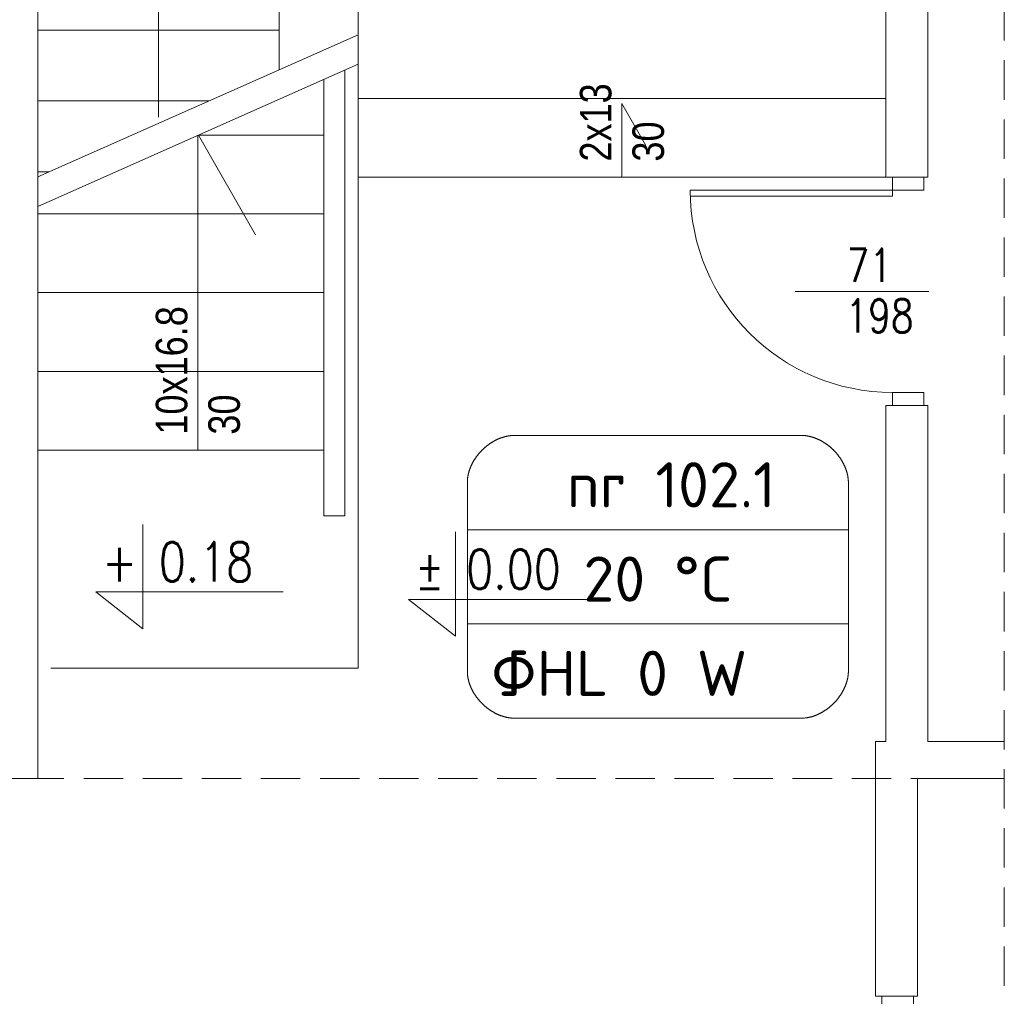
# Model space of a CAD drawing. Header units: millimetres. Extents: x 12823 to 36134, y -75536 to -5600.
# Tile 21 of 26: x 34685 to 35060, y -74739 to -74367. Entities that reach past the tile are written whole.
import ezdxf

# ---------------------------------------------------------------- set-up
doc = ezdxf.new("R2010")
doc.units = ezdxf.units.MM
doc.linetypes.add('HIDDEN', pattern=[0.375, 0.25, -0.125])
doc.layers.add('SAN_Etykiety pomieszczeń na rzucie', color=112, linetype='Continuous', lineweight=15)
doc.layers.add('TK-podklad', color=252, linetype='Continuous', lineweight=13)
doc.styles.add('Etykiety pomieszczeń na rzucie', font='ISOCPEUR')
doc.styles.add('SIMPLEX', font='simplex.shx')

# ---------------------------------------------------------------- blocks, each defined once
blk = doc.blocks.new('G$C44078408')
at = {"layer": 'TK-podklad', "linetype": 'HIDDEN', "ltscale": 60}
for p, q in [((2166.05, 1480.4), (2166.05, 0)), ((1747.95, 869.4), (2166.05, 869.4))]:
    blk.add_line(p, q, dxfattribs=at)
at = {"layer": 'TK-podklad', "linetype": 'Continuous'}
for p, q in [((1797.95, 1307.4), (1797.95, 1156.4)), ((1889.95, 1307.4), (1889.95, 1139.32)), ((1919.95, 1264.4), (1919.95, 1152.64)), ((2120.95, 1264.4), (2120.95, 1098.4)), ((2136.95, 1264.4), (2136.95, 1098.4)), ((1797.95, 1156.4), (1797.95, 869.4)), ((2120.95, 1098.4), (2136.95, 1098.4)), ((2123.45, 1093.4), (2046.45, 1093.4)), ((2123.45, 1093.4), (2123.45, 1091.17)), ((2123.45, 1091.17), (2046.48, 1091.17)), ((2137.31, 1054.9), (2086.38, 1054.9)), ((2120.95, 1011.4), (2120.95, 883.4)), ((2120.95, 1011.4), (2136.95, 1011.4)), ((2120.95, 1011.4), (2136.95, 1011.4)), ((2136.95, 1011.4), (2136.95, 883.4)), ((2116.95, 883.4), (2120.95, 883.4)), ((2116.95, 883.4), (2116.95, 786.4)), ((2136.95, 883.4), (2166.05, 883.4)), ((1611.95, 869.4), (1797.95, 869.4)), ((2132.95, 869.4), (2132.95, 786.4)), ((2132.95, 869.4), (2166.05, 869.4)), ((2116.95, 786.4), (2132.95, 786.4))]:
    blk.add_line(p, q, dxfattribs=at)
at = {"layer": 'TK-podklad', "ltscale": 22}
for p, q in [((1843.95, 1121.2), (1843.95, 1289.4)), ((1797.95, 1154.4), (1889.95, 1154.4)), ((1919.95, 1152.64), (1797.95, 1098.48)), ((1919.95, 1152.64), (1919.95, 911.4)), ((1919.95, 1141.4), (1797.95, 1087.24)), ((1914.95, 1139.18), (1914.95, 969.4)), ((1906.95, 1135.63), (1906.95, 969.4)), ((1797.95, 1127.4), (1863.09, 1127.4)), ((1919.95, 1128.4), (2120.95, 1128.4)), ((2020.45, 1098.4), (2020.45, 1126.4)), ((2020.45, 1126.4), (2029.58, 1110.49)), ((1858.95, 994.4), (1858.95, 1114.32)), ((1859.13, 1114.4), (1906.95, 1114.4)), ((1859.13, 1114.4), (1880.9, 1076.47)), ((1797.95, 1100.4), (1802.27, 1100.4)), ((1919.95, 1098.4), (2120.95, 1098.4)), ((1797.95, 1084.4), (1906.95, 1084.4)), ((1797.95, 1054.4), (1906.95, 1054.4)), ((1797.95, 1024.4), (1906.95, 1024.4)), ((1797.95, 994.4), (1906.95, 994.4)), ((1906.95, 969.4), (1914.95, 969.4)), ((1802.95, 911.4), (1919.95, 911.4))]:
    blk.add_line(p, q, dxfattribs=at)
at = {"layer": 'TK-podklad'}
for p, q in [((1837.96, 966.08), (1837.96, 926.41)), ((1957.11, 963.25), (1957.11, 923.58)), ((1837.96, 926.41), (1820.05, 940.41)), ((1820.05, 940.41), (1891.38, 940.41)), ((1957.11, 923.58), (1939.2, 937.57)), ((1939.2, 937.57), (2010.53, 937.57))]:
    blk.add_line(p, q, dxfattribs=at)
at = {"layer": 'TK-podklad', "linetype": 'Continuous'}
for points in [[(2135.45, 1093.4), (2123.45, 1093.4), (2123.45, 1098.4), (2135.45, 1098.4)], [(2135.45, 1011.4), (2123.45, 1011.4), (2123.45, 1016.4), (2135.45, 1016.4)], [(2131.45, 781.4), (2119.45, 781.4), (2119.45, 786.4), (2131.45, 786.4)]]:
    blk.add_lwpolyline(points, close=True, dxfattribs=at)
blk.add_arc((2123.45, 1093.4), 77, 180, 270, dxfattribs=at)
at = {"layer": 'TK-podklad', "linetype": 'Continuous', "style": 'SIMPLEX', "width": 0.8}
for s, height, p in [('71', 12.6, (2106.01, 1058.51)), ('198', 12.6, (2105.57, 1039.27)), ('+ 0.18', 15, (1822.43, 944.37)), ('%%P 0.00', 15, (1941.58, 941.54))]:
    blk.add_text(s, height=height, dxfattribs=at).set_placement(p)
at = {"layer": 'TK-podklad', "lineweight": 13, "char_height": 12, "width": 116.8793, "attachment_point": 4, "rotation": 90}
for s, insert in [('{\\fArial Narrow|b0|i0|c238|p34;2x13\\P30}', (2020.51, 1104.32)), ('{\\fArial Narrow|b0|i0|c238|p34;10x16.8\\P30}', (1859.01, 1000.32))]:
    blk.add_mtext(s, dxfattribs=dict(at, insert=insert))

msp = doc.modelspace()

# ---------------------------------------------------------------- linework, layer by layer
at = {"layer": 'SAN_Etykiety pomieszczeń na rzucie'}
msp.add_lwpolyline([(34855.74, -74596.96), (34855.74, -74561.06), (35000.84, -74561.06), (35000.84, -74596.96), (34855.74, -74596.96)], dxfattribs=at)
for points in [[(34855.74, -74561.06), (34855.74, -74561.01), (34855.74, -74560.95), (34855.74, -74560.88), (34855.74, -74560.81), (34855.74, -74560.72), (34855.74, -74560.63), (34855.74, -74560.54), (34855.74, -74560.44), (34855.74, -74560.33), (34855.74, -74560.21), (34855.74, -74560.09), (34855.74, -74559.96), (34855.74, -74559.82), (34855.74, -74559.68), (34855.74, -74559.54), (34855.74, -74559.39), (34855.74, -74559.23), (34855.74, -74559.07), (34855.74, -74558.9), (34855.74, -74558.73), (34855.74, -74558.55), (34855.74, -74558.37), (34855.74, -74558.18), (34855.74, -74557.99), (34855.74, -74557.8), (34855.74, -74557.6), (34855.74, -74557.4), (34855.74, -74557.19), (34855.74, -74556.98), (34855.74, -74556.77), (34855.74, -74556.55), (34855.74, -74556.33), (34855.74, -74556.11), (34855.74, -74555.89), (34855.74, -74555.66), (34855.74, -74555.43), (34855.74, -74555.2), (34855.74, -74554.97), (34855.74, -74554.73), (34855.74, -74554.49), (34855.74, -74554.25), (34855.74, -74554.01), (34855.74, -74553.77), (34855.74, -74553.53), (34855.74, -74553.29), (34855.74, -74553.04), (34855.74, -74552.8), (34855.74, -74552.55), (34855.74, -74552.31), (34855.74, -74552.06), (34855.74, -74551.81), (34855.74, -74551.57), (34855.74, -74551.32), (34855.74, -74551.08), (34855.74, -74550.83), (34855.74, -74550.59), (34855.74, -74550.35), (34855.74, -74550.11), (34855.74, -74549.86), (34855.74, -74549.63), (34855.74, -74549.39), (34855.74, -74549.15), (34855.74, -74548.92), (34855.74, -74548.69), (34855.74, -74548.46), (34855.74, -74548.23), (34855.74, -74548.01), (34855.74, -74547.79), (34855.74, -74547.57), (34855.74, -74547.35), (34855.74, -74547.14), (34855.74, -74546.93), (34855.74, -74546.72), (34855.74, -74546.52), (34855.74, -74546.32), (34855.74, -74546.13), (34855.74, -74545.94), (34855.74, -74545.75), (34855.74, -74545.57), (34855.74, -74545.39), (34855.74, -74545.22), (34855.74, -74545.05), (34855.74, -74544.89), (34855.74, -74544.73), (34855.74, -74544.58), (34855.74, -74544.44), (34855.74, -74544.29), (34855.74, -74544.16), (34855.74, -74544.03), (34855.74, -74543.91), (34855.74, -74543.79), (34855.74, -74543.68), (34855.74, -74543.58), (34855.74, -74543.48), (34855.74, -74543.4), (34855.74, -74543.31), (34855.74, -74543.24), (34855.74, -74543.17), (34855.74, -74543.11), (34855.74, -74543.06), (34855.74, -74542.79), (34855.75, -74542.52), (34855.76, -74542.25), (34855.78, -74541.98), (34855.8, -74541.71), (34855.83, -74541.44), (34855.87, -74541.17), (34855.91, -74540.91), (34855.95, -74540.64), (34856, -74540.37), (34856.05, -74540.1), (34856.11, -74539.84), (34856.17, -74539.57), (34856.24, -74539.31), (34856.31, -74539.05), (34856.39, -74538.78), (34856.47, -74538.52), (34856.56, -74538.26), (34856.65, -74538), (34856.75, -74537.74), (34856.84, -74537.48), (34856.95, -74537.23), (34857.06, -74536.97), (34857.17, -74536.72), (34857.28, -74536.47), (34857.4, -74536.21), (34857.53, -74535.96), (34857.66, -74535.72), (34857.79, -74535.47), (34857.92, -74535.22), (34858.06, -74534.98), (34858.21, -74534.74), (34858.35, -74534.5), (34858.5, -74534.26), (34858.66, -74534.02), (34858.82, -74533.79), (34858.98, -74533.56), (34859.14, -74533.33), (34859.31, -74533.1), (34859.48, -74532.87), (34859.66, -74532.65), (34859.83, -74532.42), (34860.01, -74532.2), (34860.2, -74531.99), (34860.38, -74531.77), (34860.57, -74531.56), (34860.77, -74531.35), (34860.96, -74531.14), (34861.16, -74530.94), (34861.36, -74530.73), (34861.57, -74530.53), (34861.77, -74530.34), (34861.98, -74530.14), (34862.19, -74529.95), (34862.41, -74529.76), (34862.62, -74529.58), (34862.84, -74529.4), (34863.06, -74529.22), (34863.29, -74529.04), (34863.51, -74528.87), (34863.74, -74528.7), (34863.97, -74528.53), (34864.2, -74528.37), (34864.44, -74528.21), (34864.67, -74528.05), (34864.91, -74527.9), (34865.15, -74527.75), (34865.39, -74527.61), (34865.64, -74527.46), (34865.88, -74527.32), (34866.13, -74527.19), (34866.38, -74527.06), (34866.62, -74526.93), (34866.88, -74526.81), (34867.13, -74526.69), (34867.38, -74526.58), (34867.64, -74526.46), (34867.89, -74526.36), (34868.15, -74526.26), (34868.41, -74526.16), (34868.67, -74526.06), (34868.93, -74525.97), (34869.19, -74525.89), (34869.45, -74525.81), (34869.72, -74525.73), (34869.98, -74525.66), (34870.25, -74525.59), (34870.51, -74525.53), (34870.78, -74525.47), (34871.05, -74525.42), (34871.31, -74525.37), (34871.58, -74525.33), (34871.85, -74525.29), (34872.12, -74525.25), (34872.39, -74525.23), (34872.66, -74525.2), (34872.93, -74525.18), (34873.2, -74525.17), (34873.47, -74525.16), (34873.74, -74525.16), (34873.82, -74525.16), (34873.96, -74525.16), (34874.16, -74525.16), (34874.42, -74525.16), (34874.73, -74525.16), (34875.11, -74525.16), (34875.54, -74525.16), (34876.02, -74525.16), (34876.55, -74525.16), (34877.14, -74525.16), (34877.77, -74525.16), (34878.46, -74525.16), (34879.19, -74525.16), (34879.97, -74525.16), (34880.79, -74525.16), (34881.66, -74525.16), (34882.57, -74525.16), (34883.52, -74525.16), (34884.51, -74525.16), (34885.54, -74525.16), (34886.61, -74525.16), (34887.72, -74525.16), (34888.86, -74525.16), (34890.03, -74525.16), (34891.23, -74525.16), (34892.47, -74525.16), (34893.74, -74525.16), (34895.03, -74525.16), (34896.36, -74525.16), (34897.71, -74525.16), (34899.08, -74525.16), (34900.48, -74525.16), (34901.9, -74525.16), (34903.34, -74525.16), (34904.8, -74525.16), (34906.28, -74525.16), (34907.78, -74525.16), (34909.3, -74525.16), (34910.83, -74525.16), (34912.37, -74525.16), (34913.93, -74525.16), (34915.49, -74525.16), (34917.07, -74525.16), (34918.66, -74525.16), (34920.25, -74525.16), (34921.85, -74525.16), (34923.46, -74525.16), (34925.06, -74525.16), (34926.68, -74525.16), (34928.29, -74525.16), (34929.9, -74525.16), (34931.51, -74525.16), (34933.12, -74525.16), (34934.72, -74525.16), (34936.32, -74525.16), (34937.92, -74525.16), (34939.5, -74525.16), (34941.08, -74525.16), (34942.65, -74525.16), (34944.2, -74525.16), (34945.75, -74525.16), (34947.28, -74525.16), (34948.79, -74525.16), (34950.29, -74525.16), (34951.77, -74525.16), (34953.23, -74525.16), (34954.68, -74525.16), (34956.1, -74525.16), (34957.49, -74525.16), (34958.87, -74525.16), (34960.22, -74525.16), (34961.54, -74525.16), (34962.84, -74525.16), (34964.1, -74525.16), (34965.34, -74525.16), (34966.55, -74525.16), (34967.72, -74525.16), (34968.86, -74525.16), (34969.96, -74525.16), (34971.03, -74525.16), (34972.06, -74525.16), (34973.05, -74525.16), (34974, -74525.16), (34974.91, -74525.16), (34975.78, -74525.16), (34976.61, -74525.16), (34977.38, -74525.16), (34978.12, -74525.16), (34978.8, -74525.16), (34979.44, -74525.16), (34980.02, -74525.16), (34980.56, -74525.16), (34981.04, -74525.16), (34981.47, -74525.16), (34981.84, -74525.16), (34982.16, -74525.16), (34982.42, -74525.16), (34982.62, -74525.16), (34982.76, -74525.16), (34982.84, -74525.16), (34983.11, -74525.16), (34983.38, -74525.17), (34983.65, -74525.18), (34983.92, -74525.2), (34984.19, -74525.23), (34984.46, -74525.25), (34984.72, -74525.29), (34984.99, -74525.33), (34985.26, -74525.37), (34985.53, -74525.42), (34985.8, -74525.47), (34986.06, -74525.53), (34986.33, -74525.6), (34986.59, -74525.66), (34986.86, -74525.74), (34987.12, -74525.81), (34987.38, -74525.9), (34987.65, -74525.98), (34987.91, -74526.07), (34988.17, -74526.17), (34988.42, -74526.27), (34988.68, -74526.37), (34988.94, -74526.48), (34989.19, -74526.59), (34989.45, -74526.71), (34989.7, -74526.83), (34989.95, -74526.95), (34990.2, -74527.08), (34990.45, -74527.21), (34990.69, -74527.35), (34990.94, -74527.49), (34991.18, -74527.63), (34991.42, -74527.78), (34991.66, -74527.93), (34991.9, -74528.08), (34992.14, -74528.24), (34992.37, -74528.4), (34992.6, -74528.56), (34992.83, -74528.73), (34993.06, -74528.9), (34993.29, -74529.08), (34993.51, -74529.26), (34993.73, -74529.44), (34993.95, -74529.62), (34994.17, -74529.81), (34994.38, -74530), (34994.59, -74530.19), (34994.8, -74530.38), (34995.01, -74530.58), (34995.21, -74530.78), (34995.41, -74530.99), (34995.61, -74531.19), (34995.81, -74531.4), (34996, -74531.62), (34996.19, -74531.83), (34996.38, -74532.05), (34996.56, -74532.27), (34996.74, -74532.49), (34996.92, -74532.71), (34997.09, -74532.94), (34997.26, -74533.16), (34997.43, -74533.39), (34997.6, -74533.63), (34997.76, -74533.86), (34997.92, -74534.1), (34998.07, -74534.33), (34998.22, -74534.57), (34998.37, -74534.81), (34998.51, -74535.06), (34998.65, -74535.3), (34998.79, -74535.55), (34998.92, -74535.8), (34999.05, -74536.05), (34999.17, -74536.3), (34999.29, -74536.55), (34999.41, -74536.8), (34999.52, -74537.06), (34999.63, -74537.32), (34999.73, -74537.57), (34999.83, -74537.83), (34999.92, -74538.09), (35000.02, -74538.35), (35000.1, -74538.61), (35000.18, -74538.88), (35000.26, -74539.14), (35000.33, -74539.4), (35000.4, -74539.67), (35000.46, -74539.94), (35000.52, -74540.2), (35000.58, -74540.47), (35000.63, -74540.74), (35000.67, -74541), (35000.71, -74541.27), (35000.74, -74541.54), (35000.77, -74541.81), (35000.79, -74542.08), (35000.81, -74542.35), (35000.83, -74542.62), (35000.83, -74542.89), (35000.84, -74543.16), (35000.84, -74543.21), (35000.84, -74543.27), (35000.84, -74543.34), (35000.84, -74543.41), (35000.84, -74543.49), (35000.84, -74543.58), (35000.84, -74543.68), (35000.84, -74543.78), (35000.84, -74543.89), (35000.84, -74544.01), (35000.84, -74544.13), (35000.84, -74544.26), (35000.84, -74544.39), (35000.84, -74544.53), (35000.84, -74544.68), (35000.84, -74544.83), (35000.84, -74544.98), (35000.84, -74545.14), (35000.84, -74545.31), (35000.84, -74545.48), (35000.84, -74545.66), (35000.84, -74545.84), (35000.84, -74546.02), (35000.84, -74546.21), (35000.84, -74546.41), (35000.84, -74546.6), (35000.84, -74546.8), (35000.84, -74547.01), (35000.84, -74547.22), (35000.84, -74547.43), (35000.84, -74547.64), (35000.84, -74547.86), (35000.84, -74548.08), (35000.84, -74548.3), (35000.84, -74548.53), (35000.84, -74548.76), (35000.84, -74548.99), (35000.84, -74549.22), (35000.84, -74549.45), (35000.84, -74549.69), (35000.84, -74549.93), (35000.84, -74550.17), (35000.84, -74550.41), (35000.84, -74550.65), (35000.84, -74550.89), (35000.84, -74551.13), (35000.84, -74551.38), (35000.84, -74551.62), (35000.84, -74551.87), (35000.84, -74552.11), (35000.84, -74552.35), (35000.84, -74552.6), (35000.84, -74552.84), (35000.84, -74553.09), (35000.84, -74553.33), (35000.84, -74553.57), (35000.84, -74553.81), (35000.84, -74554.05), (35000.84, -74554.29), (35000.84, -74554.53), (35000.84, -74554.76), (35000.84, -74555), (35000.84, -74555.23), (35000.84, -74555.46), (35000.84, -74555.69), (35000.84, -74555.91), (35000.84, -74556.14), (35000.84, -74556.36), (35000.84, -74556.58), (35000.84, -74556.79), (35000.84, -74557), (35000.84, -74557.21), (35000.84, -74557.41), (35000.84, -74557.62), (35000.84, -74557.81), (35000.84, -74558.01), (35000.84, -74558.2), (35000.84, -74558.38), (35000.84, -74558.56), (35000.84, -74558.74), (35000.84, -74558.91), (35000.84, -74559.07), (35000.84, -74559.24), (35000.84, -74559.39), (35000.84, -74559.54), (35000.84, -74559.69), (35000.84, -74559.83), (35000.84, -74559.96), (35000.84, -74560.09), (35000.84, -74560.21), (35000.84, -74560.33), (35000.84, -74560.44), (35000.84, -74560.54), (35000.84, -74560.64), (35000.84, -74560.72), (35000.84, -74560.81), (35000.84, -74560.88), (35000.84, -74560.95), (35000.84, -74561.01), (35000.84, -74561.06)], [(34855.74, -74596.96), (34855.74, -74597.01), (34855.74, -74597.07), (34855.74, -74597.14), (34855.74, -74597.21), (34855.74, -74597.3), (34855.74, -74597.38), (34855.74, -74597.48), (34855.74, -74597.58), (34855.74, -74597.69), (34855.74, -74597.81), (34855.74, -74597.93), (34855.74, -74598.06), (34855.74, -74598.19), (34855.74, -74598.34), (34855.74, -74598.48), (34855.74, -74598.63), (34855.74, -74598.79), (34855.74, -74598.95), (34855.74, -74599.12), (34855.74, -74599.29), (34855.74, -74599.47), (34855.74, -74599.65), (34855.74, -74599.84), (34855.74, -74600.03), (34855.74, -74600.22), (34855.74, -74600.42), (34855.74, -74600.62), (34855.74, -74600.83), (34855.74, -74601.04), (34855.74, -74601.25), (34855.74, -74601.47), (34855.74, -74601.69), (34855.74, -74601.91), (34855.74, -74602.13), (34855.74, -74602.36), (34855.74, -74602.59), (34855.74, -74602.82), (34855.74, -74603.05), (34855.74, -74603.29), (34855.74, -74603.53), (34855.74, -74603.76), (34855.74, -74604.01), (34855.74, -74604.25), (34855.74, -74604.49), (34855.74, -74604.73), (34855.74, -74604.98), (34855.74, -74605.22), (34855.74, -74605.47), (34855.74, -74605.71), (34855.74, -74605.96), (34855.74, -74606.21), (34855.74, -74606.45), (34855.74, -74606.7), (34855.74, -74606.94), (34855.74, -74607.19), (34855.74, -74607.43), (34855.74, -74607.67), (34855.74, -74607.91), (34855.74, -74608.15), (34855.74, -74608.39), (34855.74, -74608.63), (34855.74, -74608.87), (34855.74, -74609.1), (34855.74, -74609.33), (34855.74, -74609.56), (34855.74, -74609.79), (34855.74, -74610.01), (34855.74, -74610.23), (34855.74, -74610.45), (34855.74, -74610.67), (34855.74, -74610.88), (34855.74, -74611.09), (34855.74, -74611.3), (34855.74, -74611.5), (34855.74, -74611.7), (34855.74, -74611.89), (34855.74, -74612.08), (34855.74, -74612.27), (34855.74, -74612.45), (34855.74, -74612.63), (34855.74, -74612.8), (34855.74, -74612.97), (34855.74, -74613.13), (34855.74, -74613.29), (34855.74, -74613.44), (34855.74, -74613.58), (34855.74, -74613.72), (34855.74, -74613.86), (34855.74, -74613.99), (34855.74, -74614.11), (34855.74, -74614.23), (34855.74, -74614.34), (34855.74, -74614.44), (34855.74, -74614.53), (34855.74, -74614.62), (34855.74, -74614.71), (34855.74, -74614.78), (34855.74, -74614.85), (34855.74, -74614.91), (34855.74, -74614.96), (34855.74, -74615.23), (34855.75, -74615.5), (34855.76, -74615.77), (34855.78, -74616.04), (34855.8, -74616.31), (34855.83, -74616.58), (34855.87, -74616.84), (34855.91, -74617.11), (34855.95, -74617.38), (34856, -74617.65), (34856.05, -74617.91), (34856.11, -74618.18), (34856.17, -74618.45), (34856.24, -74618.71), (34856.31, -74618.97), (34856.39, -74619.24), (34856.47, -74619.5), (34856.56, -74619.76), (34856.65, -74620.02), (34856.75, -74620.28), (34856.84, -74620.53), (34856.95, -74620.79), (34857.06, -74621.05), (34857.17, -74621.3), (34857.28, -74621.55), (34857.4, -74621.8), (34857.53, -74622.05), (34857.66, -74622.3), (34857.79, -74622.55), (34857.92, -74622.79), (34858.06, -74623.04), (34858.21, -74623.28), (34858.35, -74623.52), (34858.5, -74623.76), (34858.66, -74624), (34858.82, -74624.23), (34858.98, -74624.46), (34859.14, -74624.69), (34859.31, -74624.92), (34859.48, -74625.15), (34859.66, -74625.37), (34859.83, -74625.59), (34860.01, -74625.81), (34860.2, -74626.03), (34860.38, -74626.25), (34860.57, -74626.46), (34860.77, -74626.67), (34860.96, -74626.88), (34861.16, -74627.08), (34861.36, -74627.28), (34861.57, -74627.48), (34861.77, -74627.68), (34861.98, -74627.88), (34862.19, -74628.07), (34862.41, -74628.25), (34862.62, -74628.44), (34862.84, -74628.62), (34863.06, -74628.8), (34863.29, -74628.98), (34863.51, -74629.15), (34863.74, -74629.32), (34863.97, -74629.49), (34864.2, -74629.65), (34864.44, -74629.81), (34864.67, -74629.97), (34864.91, -74630.12), (34865.15, -74630.27), (34865.39, -74630.41), (34865.64, -74630.56), (34865.88, -74630.69), (34866.13, -74630.83), (34866.38, -74630.96), (34866.62, -74631.09), (34866.88, -74631.21), (34867.13, -74631.33), (34867.38, -74631.44), (34867.64, -74631.55), (34867.89, -74631.66), (34868.15, -74631.76), (34868.41, -74631.86), (34868.67, -74631.96), (34868.93, -74632.05), (34869.19, -74632.13), (34869.45, -74632.21), (34869.72, -74632.29), (34869.98, -74632.36), (34870.25, -74632.43), (34870.51, -74632.49), (34870.78, -74632.55), (34871.05, -74632.6), (34871.31, -74632.65), (34871.58, -74632.69), (34871.85, -74632.73), (34872.12, -74632.77), (34872.39, -74632.79), (34872.66, -74632.82), (34872.93, -74632.84), (34873.2, -74632.85), (34873.47, -74632.86), (34873.74, -74632.86), (34873.82, -74632.86), (34873.96, -74632.86), (34874.16, -74632.86), (34874.42, -74632.86), (34874.73, -74632.86), (34875.11, -74632.86), (34875.54, -74632.86), (34876.02, -74632.86), (34876.55, -74632.86), (34877.14, -74632.86), (34877.77, -74632.86), (34878.46, -74632.86), (34879.19, -74632.86), (34879.97, -74632.86), (34880.79, -74632.86), (34881.66, -74632.86), (34882.57, -74632.86), (34883.52, -74632.86), (34884.51, -74632.86), (34885.54, -74632.86), (34886.61, -74632.86), (34887.72, -74632.86), (34888.86, -74632.86), (34890.03, -74632.86), (34891.23, -74632.86), (34892.47, -74632.86), (34893.74, -74632.86), (34895.03, -74632.86), (34896.36, -74632.86), (34897.71, -74632.86), (34899.08, -74632.86), (34900.48, -74632.86), (34901.9, -74632.86), (34903.34, -74632.86), (34904.8, -74632.86), (34906.28, -74632.86), (34907.78, -74632.86), (34909.3, -74632.86), (34910.83, -74632.86), (34912.37, -74632.86), (34913.93, -74632.86), (34915.49, -74632.86), (34917.07, -74632.86), (34918.66, -74632.86), (34920.25, -74632.86), (34921.85, -74632.86), (34923.46, -74632.86), (34925.06, -74632.86), (34926.68, -74632.86), (34928.29, -74632.86), (34929.9, -74632.86), (34931.51, -74632.86), (34933.12, -74632.86), (34934.72, -74632.86), (34936.32, -74632.86), (34937.92, -74632.86), (34939.5, -74632.86), (34941.08, -74632.86), (34942.65, -74632.86), (34944.2, -74632.86), (34945.75, -74632.86), (34947.28, -74632.86), (34948.79, -74632.86), (34950.29, -74632.86), (34951.77, -74632.86), (34953.23, -74632.86), (34954.68, -74632.86), (34956.1, -74632.86), (34957.49, -74632.86), (34958.87, -74632.86), (34960.22, -74632.86), (34961.54, -74632.86), (34962.84, -74632.86), (34964.1, -74632.86), (34965.34, -74632.86), (34966.55, -74632.86), (34967.72, -74632.86), (34968.86, -74632.86), (34969.96, -74632.86), (34971.03, -74632.86), (34972.06, -74632.86), (34973.05, -74632.86), (34974, -74632.86), (34974.91, -74632.86), (34975.78, -74632.86), (34976.61, -74632.86), (34977.38, -74632.86), (34978.12, -74632.86), (34978.8, -74632.86), (34979.44, -74632.86), (34980.02, -74632.86), (34980.56, -74632.86), (34981.04, -74632.86), (34981.47, -74632.86), (34981.84, -74632.86), (34982.16, -74632.86), (34982.42, -74632.86), (34982.62, -74632.86), (34982.76, -74632.86), (34982.84, -74632.86), (34983.11, -74632.86), (34983.38, -74632.85), (34983.65, -74632.84), (34983.92, -74632.82), (34984.19, -74632.79), (34984.46, -74632.76), (34984.72, -74632.73), (34984.99, -74632.69), (34985.26, -74632.65), (34985.53, -74632.6), (34985.8, -74632.54), (34986.06, -74632.49), (34986.33, -74632.42), (34986.59, -74632.35), (34986.86, -74632.28), (34987.12, -74632.21), (34987.38, -74632.12), (34987.65, -74632.04), (34987.91, -74631.95), (34988.17, -74631.85), (34988.42, -74631.75), (34988.68, -74631.65), (34988.94, -74631.54), (34989.19, -74631.43), (34989.45, -74631.31), (34989.7, -74631.19), (34989.95, -74631.07), (34990.2, -74630.94), (34990.45, -74630.81), (34990.69, -74630.67), (34990.94, -74630.53), (34991.18, -74630.39), (34991.42, -74630.24), (34991.66, -74630.09), (34991.9, -74629.94), (34992.14, -74629.78), (34992.37, -74629.62), (34992.6, -74629.45), (34992.83, -74629.29), (34993.06, -74629.12), (34993.29, -74628.94), (34993.51, -74628.76), (34993.73, -74628.58), (34993.95, -74628.4), (34994.17, -74628.21), (34994.38, -74628.02), (34994.59, -74627.83), (34994.8, -74627.63), (34995.01, -74627.44), (34995.21, -74627.23), (34995.41, -74627.03), (34995.61, -74626.82), (34995.81, -74626.62), (34996, -74626.4), (34996.19, -74626.19), (34996.38, -74625.97), (34996.56, -74625.75), (34996.74, -74625.53), (34996.92, -74625.31), (34997.09, -74625.08), (34997.26, -74624.86), (34997.43, -74624.63), (34997.6, -74624.39), (34997.76, -74624.16), (34997.92, -74623.92), (34998.07, -74623.69), (34998.22, -74623.45), (34998.37, -74623.2), (34998.51, -74622.96), (34998.65, -74622.72), (34998.79, -74622.47), (34998.92, -74622.22), (34999.05, -74621.97), (34999.17, -74621.72), (34999.29, -74621.47), (34999.41, -74621.22), (34999.52, -74620.96), (34999.63, -74620.7), (34999.73, -74620.45), (34999.83, -74620.19), (34999.92, -74619.93), (35000.02, -74619.67), (35000.1, -74619.41), (35000.18, -74619.14), (35000.26, -74618.88), (35000.33, -74618.61), (35000.4, -74618.35), (35000.46, -74618.08), (35000.52, -74617.82), (35000.58, -74617.55), (35000.63, -74617.28), (35000.67, -74617.01), (35000.71, -74616.75), (35000.74, -74616.48), (35000.77, -74616.21), (35000.79, -74615.94), (35000.81, -74615.67), (35000.83, -74615.4), (35000.83, -74615.13), (35000.84, -74614.86), (35000.84, -74614.81), (35000.84, -74614.75), (35000.84, -74614.68), (35000.84, -74614.61), (35000.84, -74614.52), (35000.84, -74614.44), (35000.84, -74614.34), (35000.84, -74614.24), (35000.84, -74614.13), (35000.84, -74614.01), (35000.84, -74613.89), (35000.84, -74613.76), (35000.84, -74613.63), (35000.84, -74613.49), (35000.84, -74613.34), (35000.84, -74613.19), (35000.84, -74613.04), (35000.84, -74612.87), (35000.84, -74612.71), (35000.84, -74612.54), (35000.84, -74612.36), (35000.84, -74612.18), (35000.84, -74612), (35000.84, -74611.81), (35000.84, -74611.61), (35000.84, -74611.42), (35000.84, -74611.21), (35000.84, -74611.01), (35000.84, -74610.8), (35000.84, -74610.59), (35000.84, -74610.38), (35000.84, -74610.16), (35000.84, -74609.94), (35000.84, -74609.71), (35000.84, -74609.49), (35000.84, -74609.26), (35000.84, -74609.03), (35000.84, -74608.8), (35000.84, -74608.56), (35000.84, -74608.33), (35000.84, -74608.09), (35000.84, -74607.85), (35000.84, -74607.61), (35000.84, -74607.37), (35000.84, -74607.13), (35000.84, -74606.89), (35000.84, -74606.64), (35000.84, -74606.4), (35000.84, -74606.15), (35000.84, -74605.91), (35000.84, -74605.67), (35000.84, -74605.42), (35000.84, -74605.18), (35000.84, -74604.93), (35000.84, -74604.69), (35000.84, -74604.45), (35000.84, -74604.21), (35000.84, -74603.97), (35000.84, -74603.73), (35000.84, -74603.49), (35000.84, -74603.25), (35000.84, -74603.02), (35000.84, -74602.79), (35000.84, -74602.56), (35000.84, -74602.33), (35000.84, -74602.1), (35000.84, -74601.88), (35000.84, -74601.66), (35000.84, -74601.44), (35000.84, -74601.23), (35000.84, -74601.02), (35000.84, -74600.81), (35000.84, -74600.6), (35000.84, -74600.4), (35000.84, -74600.21), (35000.84, -74600.01), (35000.84, -74599.82), (35000.84, -74599.64), (35000.84, -74599.46), (35000.84, -74599.28), (35000.84, -74599.11), (35000.84, -74598.94), (35000.84, -74598.78), (35000.84, -74598.63), (35000.84, -74598.48), (35000.84, -74598.33), (35000.84, -74598.19), (35000.84, -74598.06), (35000.84, -74597.93), (35000.84, -74597.81), (35000.84, -74597.69), (35000.84, -74597.58), (35000.84, -74597.48), (35000.84, -74597.38), (35000.84, -74597.29), (35000.84, -74597.21), (35000.84, -74597.14), (35000.84, -74597.07), (35000.84, -74597.01), (35000.84, -74596.96)]]:
    msp.add_spline(points, degree=3, dxfattribs=at)

# ---------------------------------------------------------------- block references
at = {"layer": 'TK-podklad', "ltscale": 22}
msp.add_blockref('G$C44078408', (32894.17, -75525.18), dxfattribs=at)

# ---------------------------------------------------------------- texts
at = {"layer": 'SAN_Etykiety pomieszczeń na rzucie', "style": 'Etykiety pomieszczeń na rzucie'}
for s, p in [('nr 102.1', (34893.71, -74552.56)), ('20 °C', (34899.94, -74588.46)), ('ΦHL 0 W', (34864.74, -74624.36))]:
    msp.add_text(s, height=17.2, dxfattribs=at).set_placement(p)

doc.saveas('drawing.dxf')
